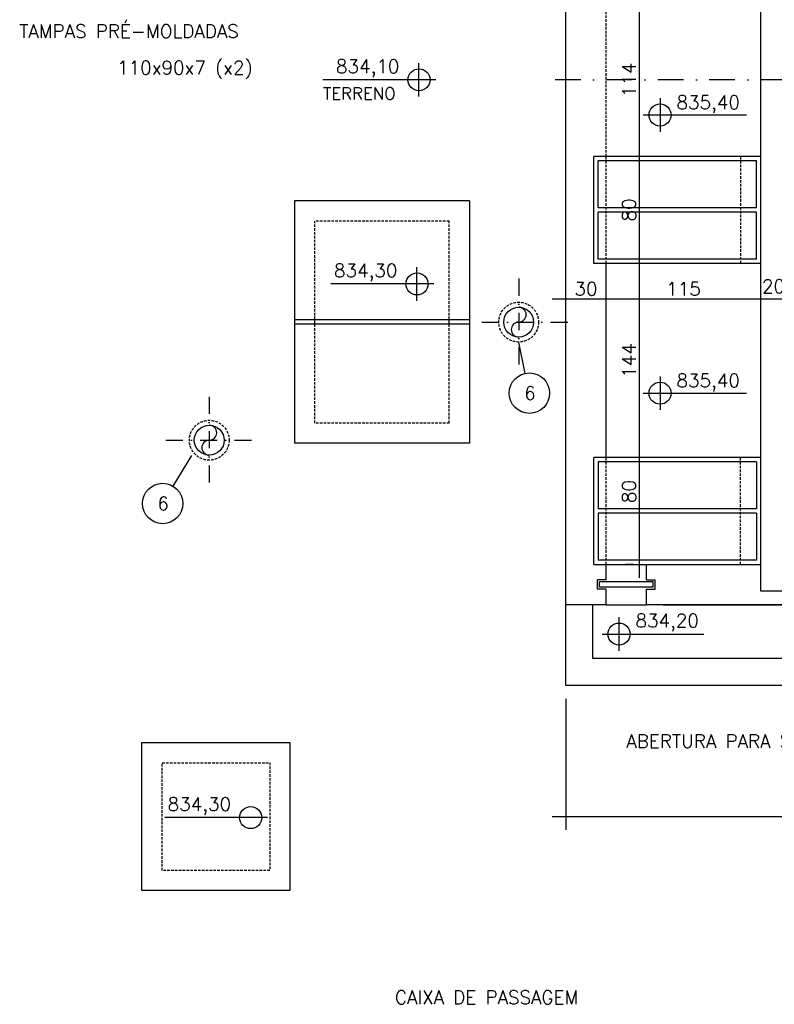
# Model space of a CAD drawing. Extents: x 7029 to 12036, y 4380 to 7055.
# Tile 3 of 12: x 7262 to 7823, y 5550 to 6282. Entities that reach past the tile are written whole.
import ezdxf
from ezdxf.enums import TextEntityAlignment as Align

# ---------------------------------------------------------------- set-up
doc = ezdxf.new("R2010")
doc.units = 0
doc.header["$LTSCALE"] = 0.1
doc.header["$MEASUREMENT"] = 0
doc.linetypes.add('DASHDOT', pattern=[25.4, 12.7, -6.35, 0, -6.35])
doc.linetypes.add('HIDDEN', pattern=[9.525, 6.35, -3.175])
doc.layers.get('0').update_dxf_attribs({"linetype": 'CONTINUOUS'})
doc.layers.get('DEFPOINTS').update_dxf_attribs({"color": 200, "linetype": 'CONTINUOUS'})
for name, color, linetype in [('BAR-EIXOS', 7, 'DASHDOT'), ('BAR-PECAS', 2, 'CONTINUOUS'), ('DIM', 7, 'CONTINUOUS'), ('EIXO', 7, 'DASHDOT'), ('ELEVAÇÃO', 2, 'CONTINUOUS'), ('LIMHATRA', 2, 'HIDDEN'), ('LMEDIA', 4, 'CONTINUOUS'), ('PAREDE', 6, 'CONTINUOUS'), ('PAREDE-AARESTA', 50, 'CONTINUOUS'), ('RELAÇÀO', 2, 'CONTINUOUS'), ('TEXTO', 2, 'CONTINUOUS')]:
    doc.layers.add(name, color=color, linetype=linetype)
doc.styles.add('ROMANS', font='ROMANS.shx')
doc.dimstyles.new('DIM50', dxfattribs={"dimscale": 0, "dimtxt": 10, "dimasz": 20, "dimexe": 10, "dimexo": 10, "dimgap": 2.5, "dimtad": 1, "dimdec": 0, "dimtxsty": 'ROMANS', "dimblk": 'ARCHTICK', "dimblk1": 'DOTSMALL', "dimblk2": 'DOTSMALL', "dimsah": 1, "dimcen": 2.5, "dimdle": 10, "dimclrd": 7, "dimclre": 7, "dimclrt": 2, "dimazin": 3, "dimtfac": 1, "dimtdec": 0, "dimtmove": 0, "dimatfit": 3})

# ---------------------------------------------------------------- blocks, each defined once
blk = doc.blocks.new('*D97')
at = {"color": 7, "linetype": 'BYBLOCK'}
blk.add_line((7657.53, 6074.5), (7707.53, 6074.5), dxfattribs=at)
at = {"layer": 'DEFPOINTS', "color": 0, "linetype": 'BYBLOCK'}
for p in [(7667.53, 6074.5), (7697.53, 6074.5), (7697.53, 6074.5)]:
    blk.add_point(p, dxfattribs=at)
at = {"color": 2, "linetype": 'BYBLOCK', "insert": (7682.53, 6082), "char_height": 10, "attachment_point": 5, "style": 'ROMANS'}
blk.add_mtext('30', dxfattribs=at)
blk = doc.blocks.new('_ARCHTICK')
blk = doc.blocks.new('_DOTSMALL')
blk = doc.blocks.new('*D98')
at = {"color": 7, "linetype": 'BYBLOCK'}
blk.add_line((7687.53, 6074.5), (7822.53, 6074.5), dxfattribs=at)
at = {"layer": 'DEFPOINTS', "color": 0, "linetype": 'BYBLOCK'}
for p in [(7697.53, 6074.5), (7812.53, 6074.5), (7812.53, 6074.5)]:
    blk.add_point(p, dxfattribs=at)
at = {"color": 2, "linetype": 'BYBLOCK', "insert": (7755.03, 6082), "char_height": 10, "attachment_point": 5, "style": 'ROMANS'}
blk.add_mtext('115', dxfattribs=at)
blk = doc.blocks.new('*D99')
at = {"color": 7, "linetype": 'BYBLOCK'}
blk.add_line((7802.53, 6074.5), (7842.53, 6074.5), dxfattribs=at)
at = {"layer": 'DEFPOINTS', "color": 0, "linetype": 'BYBLOCK'}
for p in [(7812.53, 6074.5), (7832.53, 6074.5), (7832.53, 6074.5)]:
    blk.add_point(p, dxfattribs=at)
at = {"color": 2, "linetype": 'BYBLOCK', "insert": (7821.95, 6083.88), "char_height": 10, "attachment_point": 5, "style": 'ROMANS'}
blk.add_mtext('20', dxfattribs=at)
blk = doc.blocks.new('*D116')
at = {"color": 7, "linetype": 'BYBLOCK'}
for p, q in [((7722.03, 6304.24), (7722.03, 6170.39)), ((7740.49, 6294.24), (7712.03, 6294.24)), ((7740.49, 6180.39), (7712.03, 6180.39))]:
    blk.add_line(p, q, dxfattribs=at)
at = {"layer": 'DEFPOINTS', "color": 0, "linetype": 'BYBLOCK'}
for p in [(7750.49, 6294.24), (7722.03, 6180.39), (7750.49, 6180.39)]:
    blk.add_point(p, dxfattribs=at)
at = {"color": 2, "linetype": 'BYBLOCK', "insert": (7714.53, 6237.31), "char_height": 10, "attachment_point": 5, "rotation": 90, "style": 'ROMANS'}
blk.add_mtext('114', dxfattribs=at)
blk = doc.blocks.new('*D117')
at = {"color": 7, "linetype": 'BYBLOCK'}
for p, q in [((7722.03, 6190.39), (7722.03, 6090.9)), ((7740.49, 6180.39), (7712.03, 6180.39)), ((7740.49, 6100.9), (7712.03, 6100.9))]:
    blk.add_line(p, q, dxfattribs=at)
at = {"layer": 'DEFPOINTS', "color": 0, "linetype": 'BYBLOCK'}
for p in [(7750.49, 6180.39), (7722.03, 6100.9), (7750.49, 6100.9)]:
    blk.add_point(p, dxfattribs=at)
at = {"color": 2, "linetype": 'BYBLOCK', "insert": (7714.53, 6140.65), "char_height": 10, "attachment_point": 5, "rotation": 90, "style": 'ROMANS'}
blk.add_mtext('80', dxfattribs=at)
blk = doc.blocks.new('*D118')
at = {"color": 7, "linetype": 'BYBLOCK'}
for p, q in [((7722.03, 6110.9), (7722.03, 5946.79)), ((7740.49, 6100.9), (7712.03, 6100.9)), ((7740.49, 5956.79), (7712.03, 5956.79))]:
    blk.add_line(p, q, dxfattribs=at)
at = {"layer": 'DEFPOINTS', "color": 0, "linetype": 'BYBLOCK'}
for p in [(7750.49, 6100.9), (7722.03, 5956.79), (7750.49, 5956.79)]:
    blk.add_point(p, dxfattribs=at)
at = {"color": 2, "linetype": 'BYBLOCK', "insert": (7714.53, 6028.85), "char_height": 10, "attachment_point": 5, "rotation": 90, "style": 'ROMANS'}
blk.add_mtext('144', dxfattribs=at)
blk = doc.blocks.new('*D119')
at = {"color": 7, "linetype": 'BYBLOCK'}
for p, q in [((7722.03, 5966.79), (7722.03, 5867.31)), ((7740.49, 5956.79), (7712.03, 5956.79)), ((7717.53, 5877.31), (7712.03, 5877.31))]:
    blk.add_line(p, q, dxfattribs=at)
at = {"layer": 'DEFPOINTS', "color": 0, "linetype": 'BYBLOCK'}
for p in [(7750.49, 5956.79), (7722.03, 5877.31), (7727.53, 5877.31)]:
    blk.add_point(p, dxfattribs=at)
at = {"color": 2, "linetype": 'BYBLOCK', "insert": (7714.53, 5931.44), "char_height": 10, "attachment_point": 5, "rotation": 90, "style": 'ROMANS'}
blk.add_mtext('80', dxfattribs=at)
blk = doc.blocks.new('*D120')
at = {"color": 7, "linetype": 'BYBLOCK'}
for p, q in [((7667.53, 5777.31), (7667.53, 5679.99)), ((8102.53, 5725.71), (8102.53, 5679.99)), ((7657.53, 5689.99), (8112.53, 5689.99))]:
    blk.add_line(p, q, dxfattribs=at)
at = {"layer": 'DEFPOINTS', "color": 0, "linetype": 'BYBLOCK'}
for p in [(7667.53, 5787.31), (8102.53, 5735.71), (8102.53, 5689.99)]:
    blk.add_point(p, dxfattribs=at)
at = {"color": 2, "linetype": 'BYBLOCK', "insert": (7885.03, 5697.49), "char_height": 10, "attachment_point": 5, "style": 'ROMANS'}
blk.add_mtext('435', dxfattribs=at)

msp = doc.modelspace()

# ---------------------------------------------------------------- linework, layer by layer
at = {"layer": 'BAR-EIXOS', "ltscale": 10}
for p, q in [((7632.53, 6089.6), (7632.53, 6025.03)), ((7605.24, 6057.31), (7669.81, 6057.31)), ((7402.53, 6001.85), (7402.53, 5937.28)), ((7370.24, 5969.56), (7434.81, 5969.56))]:
    msp.add_line(p, q, dxfattribs=at)
at = {"layer": 'BAR-PECAS', "linetype": 'HIDDEN', "ltscale": 3}
for centre in [(7632.53, 6057.31), (7402.53, 5969.56)]:
    msp.add_circle(centre, 14.8, dxfattribs=at)
at = {"layer": 'BAR-PECAS'}
for centre in [(7632.53, 6057.31), (7402.53, 5969.56)]:
    msp.add_circle(centre, 11.1, dxfattribs=at)
for centre, start, end in [((7632.53, 6062.86), 270, 90), ((7632.53, 6051.76), 90, 270), ((7402.53, 5975.11), 270, 90), ((7402.53, 5964.01), 90, 270)]:
    msp.add_arc(centre, 5.55, start, end, dxfattribs=at)
at = {"layer": 'EIXO', "ltscale": 15}
msp.add_line((8710.03, 6237.31), (7655.03, 6237.31), dxfattribs=at)
at = {"layer": 'ELEVAÇÃO', "color": 3, "linetype": 'CONTINUOUS'}
for p, q in [((7558.41, 6224.81), (7558.41, 6249.81)), ((7570.91, 6237.31), (7486.91, 6237.31)), ((7737.64, 6223.69), (7737.64, 6198.69)), ((7725.14, 6211.19), (7801.78, 6211.19)), ((7556.94, 6073.17), (7556.94, 6098.17)), ((7569.44, 6085.67), (7493.02, 6085.67)), ((7737.64, 6017.02), (7737.64, 5992.02)), ((7725.14, 6004.52), (7801.78, 6004.52)), ((7707.15, 5813.06), (7707.15, 5838.06)), ((7694.65, 5825.56), (7770.2, 5825.56)), ((7445.82, 5689.22), (7369.4, 5689.22))]:
    msp.add_line(p, q, dxfattribs=at)
for centre in [(7558.41, 6237.31), (7737.64, 6211.19), (7556.94, 6085.67), (7737.64, 6004.52), (7707.15, 5825.56), (7433.32, 5689.22)]:
    msp.add_circle(centre, 8.2, dxfattribs=at)
at = {"layer": 'LIMHATRA', "ltscale": 3}
for p, q in [((7697.53, 6180.39), (7697.53, 6294.24)), ((7697.53, 6100.9), (7697.53, 6180.39)), ((7797.53, 6100.9), (7797.53, 6180.39)), ((7580.94, 6132.31), (7480.94, 6132.31)), ((7480.94, 5982.31), (7480.94, 6132.31)), ((7580.94, 5982.31), (7580.94, 6132.31)), ((7580.94, 5982.31), (7480.94, 5982.31)), ((7697.53, 5877.31), (7697.5, 5956.79)), ((7797.5, 5877.31), (7797.5, 5956.79)), ((7367.53, 5729.99), (7447.53, 5729.99)), ((7367.53, 5649.99), (7367.53, 5729.99)), ((7447.53, 5729.99), (7447.53, 5649.99)), ((7447.53, 5649.99), (7367.53, 5649.99))]:
    msp.add_line(p, q, dxfattribs=at)
at = {"layer": 'LMEDIA'}
for p, q in [((7667.53, 5787.31), (7667.53, 5847.31)), ((7687.53, 5807.31), (7687.53, 5847.31)), ((8122.53, 5807.31), (7687.53, 5807.31)), ((8102.53, 5787.31), (7667.53, 5787.31))]:
    msp.add_line(p, q, dxfattribs=at)
at = {"layer": 'PAREDE'}
for p, q in [((7812.53, 5857.31), (7812.53, 6692.31)), ((7667.53, 5847.31), (7667.53, 6627.31)), ((7465.94, 6147.31), (7465.94, 5967.31)), ((7595.94, 6147.31), (7465.94, 6147.31)), ((7595.94, 6147.31), (7595.94, 5967.31)), ((7595.94, 5967.31), (7465.94, 5967.31)), ((7697.53, 5865.81), (7697.53, 5877.31)), ((7727.53, 5865.81), (7727.53, 5877.31)), ((7697.53, 5865.81), (7691.03, 5865.81)), ((7691.03, 5858.81), (7691.03, 5865.81)), ((7727.53, 5865.81), (7734.03, 5865.81)), ((7734.03, 5858.81), (7734.03, 5865.81)), ((7697.53, 5858.81), (7691.03, 5858.81)), ((7697.53, 5847.31), (7697.53, 5858.81)), ((7727.53, 5858.81), (7734.03, 5858.81)), ((7727.53, 5847.31), (7727.53, 5858.81)), ((7892.53, 5857.31), (7812.53, 5857.31)), ((7697.53, 5847.31), (7667.53, 5847.31)), ((8625.03, 5847.31), (7727.53, 5847.31)), ((7740.03, 5847.31), (8637.53, 5847.31)), ((7352.53, 5634.99), (7352.53, 5744.99)), ((7352.53, 5744.99), (7462.53, 5744.99)), ((7462.53, 5744.99), (7462.53, 5634.99)), ((7462.53, 5634.99), (7352.53, 5634.99))]:
    msp.add_line(p, q, dxfattribs=at)
at = {"layer": 'PAREDE', "color": 4}
for p, q in [((7812.53, 6180.39), (7688.46, 6180.39)), ((7688.46, 6100.9), (7688.46, 6180.39)), ((7812.53, 6100.9), (7688.46, 6100.9)), ((7688.46, 5877.31), (7688.46, 5956.79)), ((7812.53, 5956.79), (7688.46, 5956.79)), ((7688.46, 5877.31), (7697.53, 5877.31)), ((7727.53, 5877.31), (7812.53, 5877.31))]:
    msp.add_line(p, q, dxfattribs=at)
at = {"layer": 'PAREDE', "color": 3}
for p, q in [((7697.53, 5877.31), (7727.53, 5877.31)), ((7697.53, 5847.31), (7727.53, 5847.31))]:
    msp.add_line(p, q, dxfattribs=at)
at = {"layer": 'PAREDE', "color": 2}
for p, q in [((7732.53, 5864.31), (7692.53, 5864.31)), ((7692.53, 5860.31), (7692.53, 5864.31)), ((7732.53, 5860.31), (7692.53, 5860.31)), ((7732.53, 5860.31), (7732.53, 5864.31))]:
    msp.add_line(p, q, dxfattribs=at)
at = {"layer": 'PAREDE-AARESTA'}
for p, q in [((7809.37, 6177.23), (7691.62, 6177.23)), ((7691.62, 6142.23), (7691.62, 6177.23)), ((7809.37, 6142.23), (7809.37, 6177.23)), ((7809.37, 6142.23), (7691.62, 6142.23)), ((7809.37, 6139.07), (7691.62, 6139.07)), ((7691.62, 6104.07), (7691.62, 6139.07)), ((7809.37, 6104.07), (7809.37, 6139.07)), ((7809.37, 6104.07), (7691.62, 6104.07)), ((7697.53, 5956.79), (7697.53, 6100.9)), ((7595.94, 6058.89), (7465.94, 6058.89)), ((7595.94, 6055.73), (7465.94, 6055.73)), ((7809.34, 5953.62), (7691.59, 5953.62)), ((7691.59, 5953.62), (7691.59, 5918.62)), ((7809.34, 5953.62), (7809.34, 5918.62)), ((7809.34, 5918.62), (7691.59, 5918.62)), ((7809.34, 5915.46), (7691.59, 5915.46)), ((7691.59, 5915.46), (7691.59, 5880.46)), ((7809.34, 5915.46), (7809.34, 5880.46)), ((7809.34, 5880.46), (7691.59, 5880.46))]:
    msp.add_line(p, q, dxfattribs=at)
at = {"layer": 'RELAÇÀO', "color": 3}
for p, q in [((7637.41, 6019.2), (7632.53, 6042.51)), ((7375.69, 5935.37), (7389.58, 5958.25))]:
    msp.add_line(p, q, dxfattribs=at)
for centre in [(7640.48, 6004.5), (7367.9, 5922.53)]:
    msp.add_circle(centre, 15.01, dxfattribs=at)

# ---------------------------------------------------------------- texts
at = {"layer": 'RELAÇÀO', "style": 'ROMANS'}
for p in [(7640.85, 6004.5), (7368.26, 5922.53)]:
    msp.add_text('6', height=10, rotation=360, dxfattribs=at).set_placement(p, align=Align.MIDDLE)
at = {"layer": 'TEXTO', "style": 'ROMANS'}
for s, height, rotation, p in [('TAMPAS PRÉ-MOLDADAS', 10, 0, (7261.2, 6268.43)), ('110x90x7 (x2)', 10, 0, (7334.01, 6241.31)), ('834,10', 10, 0, (7496.72, 6242.32)), ('TERRENO', 9, 0, (7487.05, 6222.64)), ('835,40', 10, 0, (7749.81, 6215.59)), ('834,30', 10, 0, (7495.24, 6090.67)), ('835,40', 10, 0, (7749.81, 6008.92)), ('834,20', 10, 360, (7719.32, 5830.56)), ('ABERTURA PARA SAÍDA DOS GASES', 10, 360, (7712.56, 5741)), ('834,30', 10, 0, (7371.62, 5694.22)), ('CAIXA DE PASSAGEM', 10, 0, (7540.54, 5550.65))]:
    msp.add_text(s, height=height, rotation=rotation, dxfattribs=at).set_placement(p)

# ---------------------------------------------------------------- dimensions: what is measured, and where the dimension line sits
at = {"layer": 'DIM'}
for base, p1, p2, picture, middle in [((7722.03, 6180.39), (7750.49, 6294.24), (7750.49, 6180.39), '*D116', (7714.53, 6237.31)), ((7722.03, 6100.9), (7750.49, 6180.39), (7750.49, 6100.9), '*D117', (7714.53, 6140.65)), ((7722.03, 5956.79), (7750.49, 6100.9), (7750.49, 5956.79), '*D118', (7714.53, 6028.85))]:
    dim = msp.add_linear_dim(base=base, p1=p1, p2=p2, angle=90, dimstyle='DIM50', override={"dimscale": 1, "dimblk1": 'DOTSMALL', "dimblk2": 'DOTSMALL'}, dxfattribs=at)
    dim.commit()
    dim.dimension.update_dxf_attribs({"geometry": picture, "text_midpoint": middle})
dim = msp.add_linear_dim(base=(7697.53, 6074.5), p1=(7667.53, 6074.5), p2=(7697.53, 6074.5), dimstyle='DIM50', dxfattribs=at)
dim.commit()
dim.dimension.update_dxf_attribs({"geometry": '*D97', "text_midpoint": (7682.53, 6082)})
for base, p1, p2, picture, middle in [((7812.53, 6074.5), (7697.53, 6074.5), (7812.53, 6074.5), '*D98', (7755.03, 6082)), ((8102.53, 5689.99), (7667.53, 5787.31), (8102.53, 5735.71), '*D120', (7885.03, 5697.49))]:
    dim = msp.add_linear_dim(base=base, p1=p1, p2=p2, dimstyle='DIM50', override={"dimscale": 1, "dimblk1": 'DOTSMALL', "dimblk2": 'DOTSMALL'}, dxfattribs=at)
    dim.commit()
    dim.dimension.update_dxf_attribs({"geometry": picture, "text_midpoint": middle})
dim = msp.add_linear_dim(base=(7832.53, 6074.5), p1=(7812.53, 6074.5), p2=(7832.53, 6074.5), dimstyle='DIM50', override={"dimse1": 1}, dxfattribs=at)
dim.commit()
dim.dimension.update_dxf_attribs({"geometry": '*D99', "text_midpoint": (7821.95, 6083.88), "dimtype": 160})
dim = msp.add_linear_dim(base=(7722.03, 5877.31), p1=(7750.49, 5956.79), p2=(7727.53, 5877.31), angle=90, dimstyle='DIM50', override={"dimscale": 1, "dimblk1": 'DOTSMALL', "dimblk2": 'DOTSMALL'}, dxfattribs=at)
dim.commit()
dim.dimension.update_dxf_attribs({"geometry": '*D119', "text_midpoint": (7714.53, 5931.44), "dimtype": 160})

doc.saveas('drawing.dxf')
